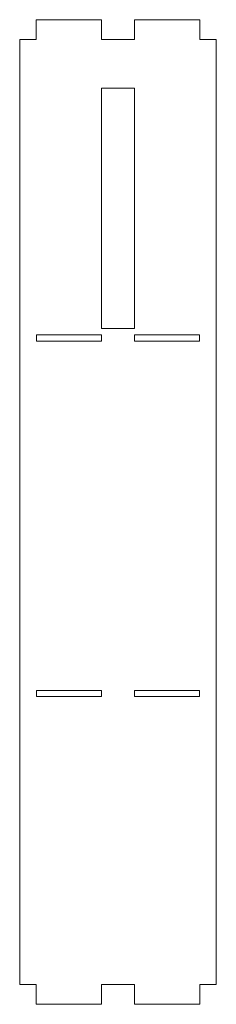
# Model space of a CAD drawing. Header units: millimetres. Extents: x 0 to 90, y -9 to 442.
import ezdxf

# ---------------------------------------------------------------- set-up
doc = ezdxf.new("R2010")
doc.units = ezdxf.units.MM

msp = doc.modelspace()

# ---------------------------------------------------------------- linework, layer by layer
at = {"color": 7, "linetype": 'Continuous', "lineweight": 15}
for p, q in [((7.5, 442), (7.5, 433)), ((37.5, 442), (7.5, 442)), ((37.5, 433), (37.5, 442)), ((52.5, 442), (52.5, 433)), ((82.5, 442), (52.5, 442)), ((82.5, 433), (82.5, 442)), ((7.5, 433), (0, 433)), ((0, 433), (0, 0)), ((52.5, 433), (37.5, 433)), ((90, 433), (82.5, 433)), ((90, 0), (90, 433)), ((52.5, 410.6), (37.5, 410.6)), ((37.5, 410.6), (37.5, 300.6)), ((52.5, 300.6), (52.5, 410.6)), ((37.5, 300.6), (52.5, 300.6)), ((7.7, 297.6), (7.7, 294.8)), ((37.5, 297.6), (7.7, 297.6)), ((7.7, 294.8), (37.5, 294.8)), ((37.5, 294.8), (37.5, 297.6)), ((82.3, 297.6), (52.5, 297.6)), ((52.5, 297.6), (52.5, 294.8)), ((52.5, 294.8), (82.3, 294.8)), ((82.3, 294.8), (82.3, 297.6)), ((37.5, 134.8), (7.7, 134.8)), ((7.7, 134.8), (7.7, 132)), ((7.7, 132), (37.5, 132)), ((37.5, 132), (37.5, 134.8)), ((82.3, 134.8), (52.5, 134.8)), ((52.5, 134.8), (52.5, 132)), ((52.5, 132), (82.3, 132)), ((82.3, 132), (82.3, 134.8)), ((0, 0), (7.5, 0)), ((7.5, 0), (7.5, -9)), ((37.5, 0), (52.5, 0)), ((37.5, -9), (37.5, 0)), ((52.5, 0), (52.5, -9)), ((82.5, 0), (90, 0)), ((82.5, -9), (82.5, 0)), ((7.5, -9), (37.5, -9)), ((52.5, -9), (82.5, -9))]:
    msp.add_line(p, q, dxfattribs=at)

doc.saveas('drawing.dxf')
